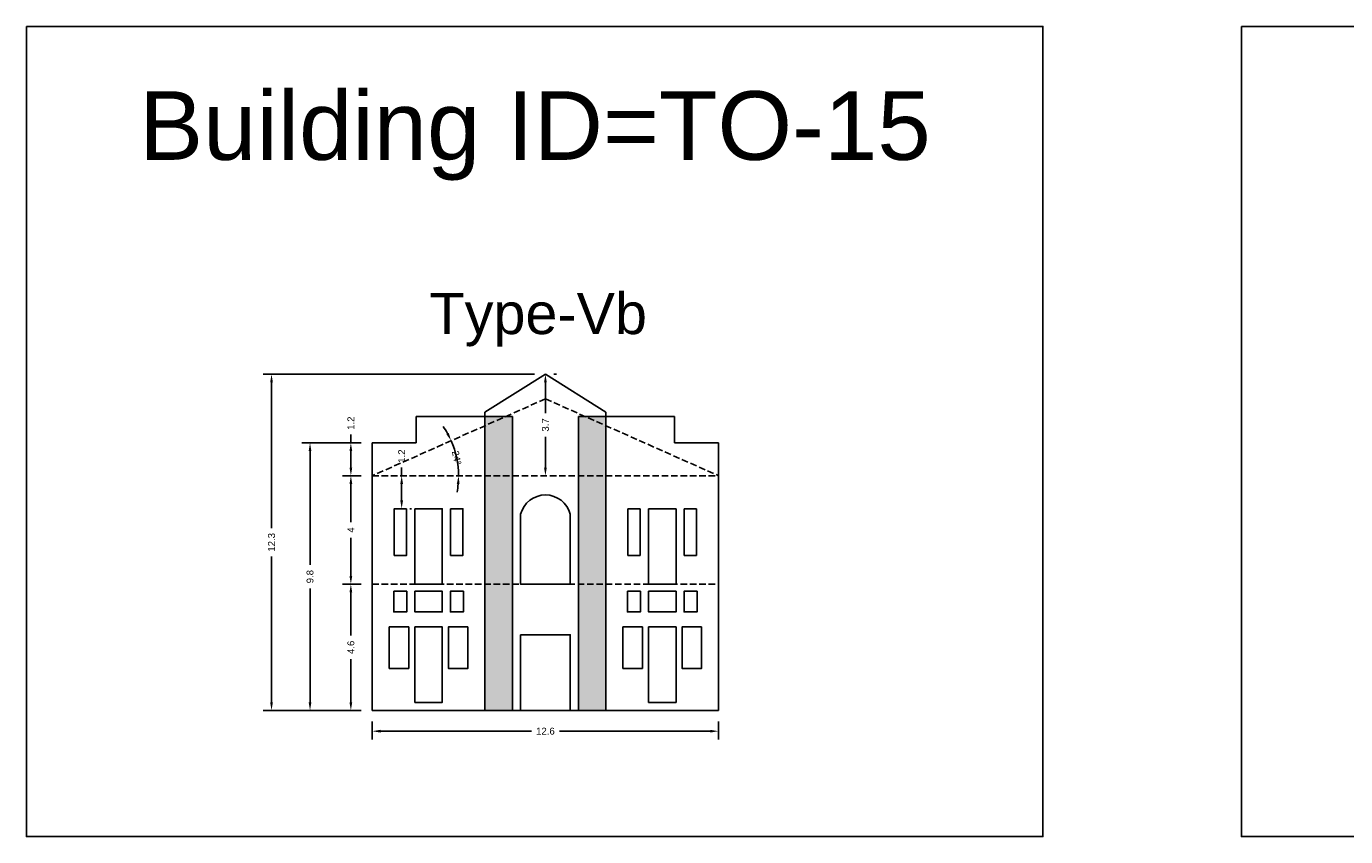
# Model space of a CAD drawing. Header units: metres. Extents: x 3416649 to 3417130, y -6713042 to -6712690.
# Tile 43 of 70: x 3416825 to 3416873, y -6712768 to -6712738. Entities that reach past the tile are written whole.
import ezdxf

# ---------------------------------------------------------------- set-up
doc = ezdxf.new("R2010")
doc.units = ezdxf.units.M
doc.linetypes.add('ACAD_ISO02W100', pattern=[15, 12, -3])
doc.layers.add('Dotted', color=7, linetype='ACAD_ISO02W100', plot=False)
doc.styles.get("Standard").update_dxf_attribs({"font": 'arial.ttf'})
doc.dimstyles.new('ISO-25', dxfattribs={"dimtxt": 0.25, "dimasz": 0.3, "dimexe": 0.3, "dimexo": 0.4, "dimgap": 0.2, "dimtad": 0, "dimdec": 1, "dimdsep": 46, "dimtxsty": 'Standard', "dimcen": 2.5, "dimadec": 0, "dimazin": 0, "dimtfac": 1, "dimtdec": 1, "dimtmove": 0, "dimatfit": 3, "dimfxl": 1, "dimarcsym": 0})

# ---------------------------------------------------------------- blocks, each defined once
blk = doc.blocks.new('*D117')
at = {"color": 0, "lineweight": -2, "transparency": 16777216}
for p, q in [((3416837.569, -6712754.751), (3416836.89, -6712754.751)), ((3416837.19, -6712755.051), (3416837.19, -6712756.44)), ((3416837.19, -6712758.401), (3416837.19, -6712757.013)), ((3416837.569, -6712758.701), (3416836.89, -6712758.701))]:
    blk.add_line(p, q, dxfattribs=at)
at = {"color": 0, "transparency": 16777216}
for points in [[(3416837.14, -6712755.051), (3416837.24, -6712755.051), (3416837.19, -6712754.751)], [(3416837.14, -6712758.401), (3416837.24, -6712758.401), (3416837.19, -6712758.701)]]:
    blk.add_solid(points, dxfattribs=at)
at = {"layer": 'Defpoints', "color": 0, "transparency": 16777216}
for p in [(3416837.19, -6712754.751), (3416837.969, -6712754.751), (3416837.969, -6712758.701)]:
    blk.add_point(p, dxfattribs=at)
at = {"color": 0, "transparency": 16777216, "insert": (3416837.19, -6712756.726), "char_height": 0.25, "attachment_point": 5, "rotation": 90}
blk.add_mtext('4', dxfattribs=at)
blk = doc.blocks.new('*D118')
at = {"color": 0, "lineweight": -2, "transparency": 16777216}
for p, q in [((3416837.569, -6712758.701), (3416836.89, -6712758.701)), ((3416837.19, -6712759.001), (3416837.19, -6712760.569)), ((3416837.19, -6712763.001), (3416837.19, -6712761.434)), ((3416837.569, -6712763.301), (3416836.89, -6712763.301))]:
    blk.add_line(p, q, dxfattribs=at)
at = {"color": 0, "transparency": 16777216}
for points in [[(3416837.14, -6712759.001), (3416837.24, -6712759.001), (3416837.19, -6712758.701)], [(3416837.14, -6712763.001), (3416837.24, -6712763.001), (3416837.19, -6712763.301)]]:
    blk.add_solid(points, dxfattribs=at)
at = {"layer": 'Defpoints', "color": 0, "transparency": 16777216}
for p in [(3416837.19, -6712758.701), (3416837.969, -6712758.701), (3416837.969, -6712763.301)]:
    blk.add_point(p, dxfattribs=at)
at = {"color": 0, "transparency": 16777216, "insert": (3416837.19, -6712761.001), "char_height": 0.25, "attachment_point": 5, "rotation": 90}
blk.add_mtext('4.6', dxfattribs=at)
blk = doc.blocks.new('*D119')
at = {"color": 0, "lineweight": -2, "transparency": 16777216}
for start, end in [(29.4174, 34.8892), (0, 23.9456), (349.0564, 354.5282)]:
    blk.add_arc((3416837.969, -6712754.751), 3.143, start, end, dxfattribs=at)
at = {"color": 0, "transparency": 16777216}
for points in [[(3416840.751, -6712753.186), (3416840.662, -6712753.23), (3416840.841, -6712753.476)], [(3416841.047, -6712755.049), (3416841.147, -6712755.054), (3416841.111, -6712754.751)]]:
    blk.add_solid(points, dxfattribs=at)
at = {"layer": 'Defpoints', "color": 0, "transparency": 16777216}
for p in [(3416844.274, -6712751.951), (3416837.969, -6712754.751), (3416837.969, -6712754.751), (3416841.081, -6712754.315), (3416850.579, -6712754.751)]:
    blk.add_point(p, dxfattribs=at)
at = {"color": 0, "transparency": 16777216, "insert": (3416841.043, -6712754.1), "char_height": 0.25, "attachment_point": 5, "rotation": 281.9728}
blk.add_mtext('24°', dxfattribs=at)
blk = doc.blocks.new('*D120')
at = {"color": 0, "lineweight": -2, "transparency": 16777216}
for p, q in [((3416844.274, -6712751.351), (3416844.274, -6712752.474)), ((3416844.674, -6712751.051), (3416844.574, -6712751.051)), ((3416844.274, -6712754.451), (3416844.274, -6712753.329)), ((3416844.674, -6712754.751), (3416844.574, -6712754.751))]:
    blk.add_line(p, q, dxfattribs=at)
at = {"color": 0, "transparency": 16777216}
for points in [[(3416844.224, -6712751.351), (3416844.324, -6712751.351), (3416844.274, -6712751.051)], [(3416844.224, -6712754.451), (3416844.324, -6712754.451), (3416844.274, -6712754.751)]]:
    blk.add_solid(points, dxfattribs=at)
at = {"layer": 'Defpoints', "color": 0, "transparency": 16777216}
for p in [(3416844.274, -6712751.051), (3416844.274, -6712754.751), (3416844.274, -6712754.751)]:
    blk.add_point(p, dxfattribs=at)
at = {"color": 0, "transparency": 16777216, "insert": (3416844.274, -6712752.901), "char_height": 0.25, "attachment_point": 5, "rotation": 90}
blk.add_mtext('3.7', dxfattribs=at)
blk = doc.blocks.new('*D121')
at = {"color": 0, "lineweight": -2, "transparency": 16777216}
for p, q in [((3416837.19, -6712753.551), (3416837.19, -6712753.251)), ((3416837.569, -6712753.551), (3416836.89, -6712753.551)), ((3416837.19, -6712754.451), (3416837.19, -6712753.851)), ((3416837.569, -6712754.751), (3416836.89, -6712754.751))]:
    blk.add_line(p, q, dxfattribs=at)
at = {"color": 0, "transparency": 16777216}
for points in [[(3416837.14, -6712753.851), (3416837.24, -6712753.851), (3416837.19, -6712753.551)], [(3416837.14, -6712754.451), (3416837.24, -6712754.451), (3416837.19, -6712754.751)]]:
    blk.add_solid(points, dxfattribs=at)
at = {"layer": 'Defpoints', "color": 0, "transparency": 16777216}
for p in [(3416837.19, -6712753.551), (3416837.969, -6712753.551), (3416837.969, -6712754.751)]:
    blk.add_point(p, dxfattribs=at)
at = {"color": 0, "transparency": 16777216, "insert": (3416837.19, -6712752.837), "char_height": 0.25, "attachment_point": 5, "rotation": 90}
blk.add_mtext('1.2', dxfattribs=at)
blk = doc.blocks.new('*D122')
at = {"color": 0, "lineweight": -2, "transparency": 16777216}
for p, q in [((3416837.569, -6712753.551), (3416835.403, -6712753.551)), ((3416835.703, -6712753.851), (3416835.703, -6712757.999)), ((3416835.703, -6712763.001), (3416835.703, -6712758.854)), ((3416837.569, -6712763.301), (3416835.403, -6712763.301))]:
    blk.add_line(p, q, dxfattribs=at)
at = {"color": 0, "transparency": 16777216}
for points in [[(3416835.653, -6712753.851), (3416835.753, -6712753.851), (3416835.703, -6712753.551)], [(3416835.653, -6712763.001), (3416835.753, -6712763.001), (3416835.703, -6712763.301)]]:
    blk.add_solid(points, dxfattribs=at)
at = {"layer": 'Defpoints', "color": 0, "transparency": 16777216}
for p in [(3416835.703, -6712753.551), (3416837.969, -6712753.551), (3416837.969, -6712763.301)]:
    blk.add_point(p, dxfattribs=at)
at = {"color": 0, "transparency": 16777216, "insert": (3416835.703, -6712758.426), "char_height": 0.25, "attachment_point": 5, "rotation": 90}
blk.add_mtext('9.8', dxfattribs=at)
blk = doc.blocks.new('*D123')
at = {"color": 0, "lineweight": -2, "transparency": 16777216}
for p, q in [((3416843.874, -6712751.051), (3416834.001, -6712751.051)), ((3416834.301, -6712751.351), (3416834.301, -6712756.664)), ((3416834.301, -6712763.001), (3416834.301, -6712757.689)), ((3416837.569, -6712763.301), (3416834.001, -6712763.301))]:
    blk.add_line(p, q, dxfattribs=at)
at = {"color": 0, "transparency": 16777216}
for points in [[(3416834.251, -6712751.351), (3416834.351, -6712751.351), (3416834.301, -6712751.051)], [(3416834.251, -6712763.001), (3416834.351, -6712763.001), (3416834.301, -6712763.301)]]:
    blk.add_solid(points, dxfattribs=at)
at = {"layer": 'Defpoints', "color": 0, "transparency": 16777216}
for p in [(3416834.301, -6712751.051), (3416844.274, -6712751.051), (3416837.969, -6712763.301)]:
    blk.add_point(p, dxfattribs=at)
at = {"color": 0, "transparency": 16777216, "insert": (3416834.301, -6712757.176), "char_height": 0.25, "attachment_point": 5, "rotation": 90}
blk.add_mtext('12.3', dxfattribs=at)
blk = doc.blocks.new('*D124')
at = {"color": 0, "lineweight": -2, "transparency": 16777216}
for p, q in [((3416837.969, -6712763.701), (3416837.969, -6712764.354)), ((3416850.579, -6712763.701), (3416850.579, -6712764.354)), ((3416838.269, -6712764.054), (3416843.761, -6712764.054)), ((3416850.279, -6712764.054), (3416844.787, -6712764.054))]:
    blk.add_line(p, q, dxfattribs=at)
at = {"color": 0, "transparency": 16777216}
for points in [[(3416838.269, -6712764.004), (3416838.269, -6712764.104), (3416837.969, -6712764.054)], [(3416850.279, -6712764.004), (3416850.279, -6712764.104), (3416850.579, -6712764.054)]]:
    blk.add_solid(points, dxfattribs=at)
at = {"layer": 'Defpoints', "color": 0, "transparency": 16777216}
for p in [(3416837.969, -6712763.301), (3416850.579, -6712763.301), (3416850.579, -6712764.054)]:
    blk.add_point(p, dxfattribs=at)
at = {"color": 0, "transparency": 16777216, "insert": (3416844.274, -6712764.054), "char_height": 0.25, "attachment_point": 5}
blk.add_mtext('12.6', dxfattribs=at)
blk = doc.blocks.new('*D125')
at = {"color": 0, "lineweight": -2, "transparency": 16777216}
for p, q in [((3416839.039, -6712754.751), (3416839.039, -6712754.451)), ((3416839.394, -6712754.751), (3416839.339, -6712754.751)), ((3416839.039, -6712755.651), (3416839.039, -6712755.051)), ((3416839.394, -6712755.951), (3416839.339, -6712755.951))]:
    blk.add_line(p, q, dxfattribs=at)
at = {"color": 0, "transparency": 16777216}
for points in [[(3416838.989, -6712755.051), (3416839.089, -6712755.051), (3416839.039, -6712754.751)], [(3416838.989, -6712755.651), (3416839.089, -6712755.651), (3416839.039, -6712755.951)]]:
    blk.add_solid(points, dxfattribs=at)
at = {"layer": 'Defpoints', "color": 0, "transparency": 16777216}
for p in [(3416838.994, -6712754.751), (3416839.039, -6712754.751), (3416838.994, -6712755.951)]:
    blk.add_point(p, dxfattribs=at)
at = {"color": 0, "transparency": 16777216, "insert": (3416839.039, -6712754.037), "char_height": 0.25, "attachment_point": 5, "rotation": 90}
blk.add_mtext('1.2', dxfattribs=at)

msp = doc.modelspace()

# ---------------------------------------------------------------- hatches: boundary and pattern name
h = msp.add_hatch(color=256)
h.dxf.hatch_style = 1
h.paths.add_polyline_path([(3416846.479, -6712758.701), (3416845.479, -6712758.701), (3416845.479, -6712763.301), (3416846.479, -6712763.301)])
h.paths.add_polyline_path([(3416846.479, -6712754.751), (3416845.479, -6712754.751), (3416845.479, -6712758.701), (3416846.479, -6712758.701)])
h.paths.add_polyline_path([(3416846.479, -6712752.931), (3416845.715, -6712752.591), (3416845.479, -6712752.591), (3416845.479, -6712754.751), (3416846.479, -6712754.751)])
h.paths.add_polyline_path([(3416843.069, -6712752.591), (3416842.833, -6712752.591), (3416842.069, -6712752.931), (3416842.069, -6712754.751), (3416843.069, -6712754.751)])
h.paths.add_polyline_path([(3416843.069, -6712754.751), (3416842.069, -6712754.751), (3416842.069, -6712758.701), (3416843.069, -6712758.701)])
h.paths.add_polyline_path([(3416843.069, -6712758.701), (3416842.069, -6712758.701), (3416842.069, -6712763.301), (3416843.069, -6712763.301)])
h.paths.add_polyline_path([(3416842.833, -6712752.591), (3416842.069, -6712752.591), (3416842.069, -6712752.931)], flags=17)
h.paths.add_polyline_path([(3416846.479, -6712752.591), (3416845.715, -6712752.591), (3416846.479, -6712752.931)], flags=17)

# ---------------------------------------------------------------- linework, layer by layer
for points in [[(3416825.374, -6712738.386), (3416862.386, -6712738.386), (3416862.386, -6712767.893), (3416825.374, -6712767.893)], [(3416869.619, -6712738.386), (3416902.978, -6712738.386), (3416902.978, -6712767.893), (3416869.619, -6712767.893)], [(3416839.219, -6712755.951), (3416838.769, -6712755.951), (3416838.769, -6712757.651), (3416839.219, -6712757.651)], [(3416839.519, -6712755.951), (3416840.519, -6712755.951), (3416840.519, -6712758.701), (3416839.519, -6712758.701)], [(3416840.819, -6712755.951), (3416841.269, -6712755.951), (3416841.269, -6712757.651), (3416840.819, -6712757.651)], [(3416838.749, -6712758.957), (3416839.223, -6712758.957), (3416839.223, -6712759.708), (3416838.749, -6712759.708)], [(3416839.519, -6712758.957), (3416840.519, -6712758.957), (3416840.519, -6712759.708), (3416839.519, -6712759.708)], [(3416841.289, -6712758.957), (3416840.815, -6712758.957), (3416840.815, -6712759.708), (3416841.289, -6712759.708)], [(3416847.259, -6712758.957), (3416847.733, -6712758.957), (3416847.733, -6712759.708), (3416847.259, -6712759.708)], [(3416849.029, -6712758.957), (3416848.029, -6712758.957), (3416848.029, -6712759.708), (3416849.029, -6712759.708)], [(3416849.799, -6712758.957), (3416849.325, -6712758.957), (3416849.325, -6712759.708), (3416849.799, -6712759.708)], [(3416838.588, -6712760.257), (3416839.298, -6712760.257), (3416839.298, -6712761.765), (3416838.588, -6712761.765)], [(3416839.519, -6712760.257), (3416839.519, -6712763.007), (3416840.519, -6712763.007), (3416840.519, -6712760.257)], [(3416841.45, -6712760.257), (3416840.74, -6712760.257), (3416840.74, -6712761.765), (3416841.45, -6712761.765)], [(3416847.098, -6712760.257), (3416847.808, -6712760.257), (3416847.808, -6712761.765), (3416847.098, -6712761.765)], [(3416849.96, -6712760.257), (3416849.25, -6712760.257), (3416849.25, -6712761.765), (3416849.96, -6712761.765)], [(3416843.369, -6712760.542), (3416845.179, -6712760.542), (3416845.179, -6712763.301), (3416843.369, -6712763.301)]]:
    msp.add_lwpolyline(points, close=True)
for points in [[(3416842.069, -6712752.441), (3416844.274, -6712751.051)], [(3416846.479, -6712752.441), (3416844.274, -6712751.051)], [(3416839.569, -6712752.591), (3416843.069, -6712752.591)], [(3416839.569, -6712753.551), (3416839.569, -6712752.591)], [(3416842.069, -6712752.591), (3416842.069, -6712752.441)], [(3416842.069, -6712763.301), (3416842.069, -6712752.591)], [(3416843.069, -6712763.301), (3416843.069, -6712752.591)], [(3416845.479, -6712763.301), (3416845.479, -6712752.591)], [(3416845.479, -6712752.591), (3416848.979, -6712752.591)], [(3416846.479, -6712752.591), (3416846.479, -6712752.441)], [(3416846.479, -6712763.301), (3416846.479, -6712752.591)], [(3416848.979, -6712753.551), (3416848.979, -6712752.591)], [(3416837.969, -6712753.551), (3416839.569, -6712753.551)], [(3416837.969, -6712763.301), (3416837.969, -6712753.551)], [(3416848.979, -6712753.551), (3416850.579, -6712753.551)], [(3416850.579, -6712753.551), (3416848.979, -6712753.551)], [(3416850.579, -6712763.301), (3416850.579, -6712753.551)], [(3416847.279, -6712755.951), (3416847.729, -6712755.951)], [(3416847.279, -6712757.651), (3416847.279, -6712755.951)], [(3416847.729, -6712757.651), (3416847.729, -6712755.951)], [(3416848.029, -6712755.951), (3416849.029, -6712755.951)], [(3416848.029, -6712758.701), (3416848.029, -6712755.951)], [(3416849.029, -6712758.701), (3416849.029, -6712755.951)], [(3416849.779, -6712755.951), (3416849.329, -6712755.951)], [(3416849.329, -6712757.651), (3416849.329, -6712755.951)], [(3416849.779, -6712757.651), (3416849.779, -6712755.951)], [(3416847.279, -6712757.651), (3416847.729, -6712757.651)], [(3416849.779, -6712757.651), (3416849.329, -6712757.651)], [(3416848.029, -6712758.701), (3416849.029, -6712758.701)], [(3416848.029, -6712760.257), (3416849.029, -6712760.257)], [(3416848.029, -6712763.007), (3416848.029, -6712760.257)], [(3416849.029, -6712763.007), (3416849.029, -6712760.257)], [(3416837.969, -6712763.301), (3416850.579, -6712763.301)], [(3416849.029, -6712763.007), (3416848.029, -6712763.007)]]:
    msp.add_lwpolyline(points)
msp.add_lwpolyline([(3416843.369, -6712756.151), (3416843.369, -6712758.701), (3416845.179, -6712758.701), (3416845.179, -6712756.151, 0.773481)], format="xyb", close=True)
at = {"layer": 'Dotted', "ltscale": 0.02}
for points in [[(3416844.274, -6712751.951), (3416837.969, -6712754.751)], [(3416844.274, -6712751.951), (3416850.579, -6712754.751)], [(3416837.969, -6712754.751), (3416850.579, -6712754.751)], [(3416837.969, -6712758.701), (3416850.579, -6712758.701)]]:
    msp.add_lwpolyline(points, dxfattribs=at)

# ---------------------------------------------------------------- texts
at = {"attachment_point": 1}
for s, width, insert, char_height in [('Building ID=TO-15', 67.86454, (3416829.48, -6712740.747), 2.5), ('Type-Vb ', 9.99112, (3416840.053, -6712748.093), 1.5)]:
    msp.add_mtext_dynamic_manual_height_columns(s, width=width, gutter_width=12.5, heights=[0.517], dxfattribs=dict(at, insert=insert, char_height=char_height))

# ---------------------------------------------------------------- dimensions: what is measured, and where the dimension line sits
for base, p1, p2, picture, middle in [((3416834.301268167, -6712751.051473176), (3416837.96884926, -6712763.301473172), (3416844.27384926, -6712751.051473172), '*D123', (3416834.301268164, -6712757.176473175)), ((3416844.274, -6712754.751), (3416844.274, -6712751.051), (3416844.274, -6712754.751), '*D120', (3416844.274, -6712752.901)), ((3416837.19, -6712753.551), (3416837.969, -6712754.751), (3416837.969, -6712753.551), '*D121', (3416837.19, -6712752.837)), ((3416835.703231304, -6712753.551473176), (3416837.96884926, -6712763.301473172), (3416837.96884926, -6712753.551473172), '*D122', (3416835.703231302, -6712758.426473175)), ((3416839.039, -6712754.751), (3416838.994, -6712755.951), (3416838.994, -6712754.751), '*D125', (3416839.039, -6712754.037)), ((3416837.18965426, -6712754.751473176), (3416837.96884926, -6712758.701473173), (3416837.96884926, -6712754.751473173), '*D117', (3416837.189654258, -6712756.726473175)), ((3416837.19, -6712758.701), (3416837.969, -6712763.301), (3416837.969, -6712758.701), '*D118', (3416837.19, -6712761.001))]:
    dim = msp.add_linear_dim(base=base, p1=p1, p2=p2, angle=90, dimstyle='ISO-25')
    dim.commit()
    dim.dimension.update_dxf_attribs({"geometry": picture, "text_midpoint": middle})
dim = msp.add_angular_dim_2l(base=(3416841.081, -6712754.315), line1=((3416837.969, -6712754.751), (3416850.579, -6712754.751)), line2=((3416844.274, -6712751.951), (3416837.969, -6712754.751)), dimstyle='ISO-25')
dim.commit()
dim.dimension.update_dxf_attribs({"geometry": '*D119', "text_midpoint": (3416841.043, -6712754.1)})
dim = msp.add_linear_dim(base=(3416850.579, -6712764.054), p1=(3416837.969, -6712763.301), p2=(3416850.579, -6712763.301), dimstyle='ISO-25')
dim.commit()
dim.dimension.update_dxf_attribs({"geometry": '*D124', "text_midpoint": (3416844.274, -6712764.054)})

doc.saveas('drawing.dxf')
